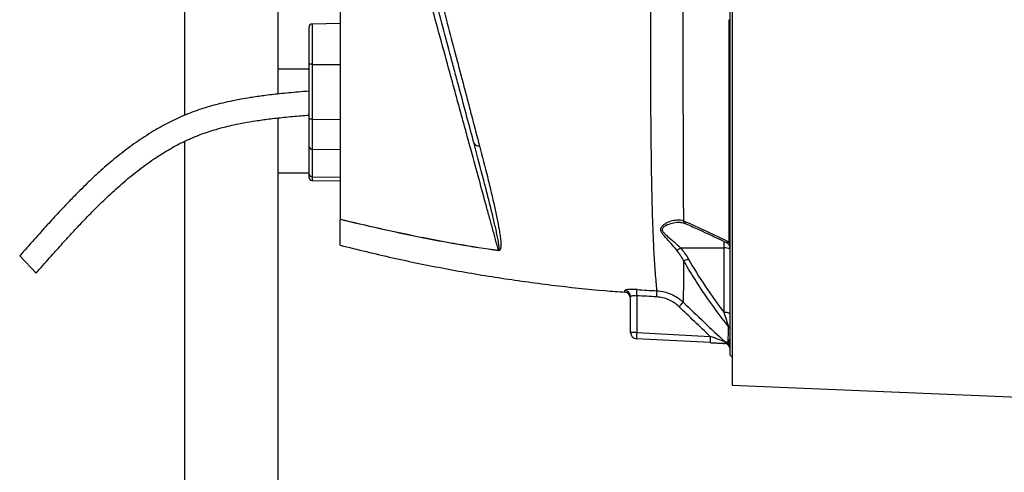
# Model space of a CAD drawing. Header units: millimetres. Extents: x 1108 to 5030, y 1860 to 4202.
# Tile 2 of 16: x 1139 to 2088, y 2383 to 2820. Entities that reach past the tile are written whole.
import ezdxf

# ---------------------------------------------------------------- set-up
doc = ezdxf.new("R2010")
doc.units = ezdxf.units.MM
doc.header["$LTSCALE"] = 2

msp = doc.modelspace()

# ---------------------------------------------------------------- linework, layer by layer
at = {"color": 7, "linetype": 'Continuous', "lineweight": 25}
for p, q in [((1297.92, 2990.87), (1297.92, 2727.38)), ((1387.92, 2976.09), (1387.92, 2747.94)), ((1823.92, 2495.98), (1823.92, 2901.98)), ((1825.92, 2901.98), (1825.92, 2466.96)), ((1417.92, 2777.53), (1417.92, 2812.47)), ((1447.92, 2815.94), (1420.87, 2815.47)), ((1417.92, 2724.59), (1417.92, 2777.53)), ((1420.87, 2776.58), (1447.92, 2776.43)), ((1420.87, 2776.58), (1420.87, 2723.64)), ((1417.92, 2771.98), (1387.92, 2771.98)), ((1387.92, 2724.82), (1387.92, 1890.08)), ((1417.92, 2697.33), (1417.92, 2724.59)), ((1420.87, 2723.64), (1447.92, 2723.49)), ((1420.87, 2723.64), (1420.87, 2694.69)), ((1297.92, 2702.25), (1297.92, 1890.08)), ((1417.92, 2670.7), (1417.92, 2697.33)), ((1420.87, 2694.69), (1447.92, 2694.28)), ((1420.87, 2694.69), (1420.87, 2668.06)), ((1387.92, 2671.98), (1417.92, 2671.98)), ((1417.92, 2667.49), (1417.92, 2670.7)), ((1420.87, 2668.06), (1447.92, 2667.65)), ((1420.87, 2664.49), (1447.92, 2664.02)), ((1447.92, 2619.93), (1447.92, 2626.56)), ((1776.09, 2599.57), (1818.03, 2599.38)), ((1818.03, 2537.05), (1818.03, 2599.38)), ((1138.89, 2591.62), (1154.9, 2575.1)), ((1727.92, 2517.67), (1727.92, 2552.31)), ((1733.82, 2553.31), (1733.82, 2517.67)), ((1733.82, 2517.67), (1727.92, 2517.67)), ((1733.82, 2517.67), (1804.79, 2513.95)), ((1804.58, 2507.96), (1733.61, 2511.68)), ((1823.92, 2495.98), (1825.92, 2493.98)), ((1825.92, 2466.96), (3749.92, 2385.96))]:
    msp.add_line(p, q, dxfattribs=at)
at = {"color": 8, "linetype": 'Continuous', "lineweight": 25}
for p, q in [((1420.87, 2815.47), (1420.87, 2776.58)), ((1420.87, 2668.06), (1420.87, 2664.49)), ((1818.03, 2599.38), (1818.03, 2605.88))]:
    msp.add_line(p, q, dxfattribs=at)
at = {"color": 7, "linetype": 'Continuous', "lineweight": 25, "flags": 128}
for points in [[(1823.09, 2819.69), (1823.28, 2819.62), (1823.45, 2819.54), (1823.6, 2819.47), (1823.71, 2819.39), (1823.81, 2819.31), (1823.87, 2819.23), (1823.91, 2819.14), (1823.92, 2819.06)], [(1420.87, 2776.58), (1420.29, 2776.6), (1419.74, 2776.65), (1419.23, 2776.74), (1418.79, 2776.86), (1418.42, 2777), (1418.15, 2777.17), (1417.98, 2777.34), (1417.92, 2777.53)], [(1420.87, 2723.64), (1420.29, 2723.66), (1419.74, 2723.71), (1419.23, 2723.8), (1418.79, 2723.92), (1418.42, 2724.07), (1418.15, 2724.23), (1417.98, 2724.4), (1417.92, 2724.59)]]:
    msp.add_lwpolyline(points, dxfattribs=at)
at = {"color": 7, "linetype": 'Continuous', "lineweight": 25}
for centre, radius, start, end in [((1420.92, 2812.47), 3, 91, 180), ((1420.75, 2697.52), 2.83, 183.84361, 272.53895), ((1580.97, 2702.31), 4.51, 209.62256, 286.30967), ((1420.75, 2670.89), 2.83, 183.84361, 272.53895), ((1420.92, 2667.49), 3, 180, 269), ((1817.92, 2599.18), 6, 0.00052, 65.36185), ((1820.21, 2602.7), 3.72, 1.09385, 43.74253), ((1623.54, 2595.05), 23.01, 175.12738, 175.60555), ((1766, 2611.26), 15.44, 294.72192, 310.81473), ((1819.38, 2592.55), 6.97, 49.29528, 101.1942), ((1777.32, 2599.18), 11.98, 277.96804, 301.35508), ((1721.92, 2550.58), 6, 0.44046, 85.61986), ((1721.95, 2552.29), 5.97, 0.20963, 85.83886), ((1609.43, 2562.93), 124.76, 355.58004, 358.28708), ((1628.69, 2560.25), 124.7, 356.25902, 358.96782), ((1666.5, 2648.11), 150.94, 315.72738, 317.96196), ((1819.38, 2530.21), 6.97, 49.29528, 101.1942), ((1733.92, 2517.67), 6, 180, 267), ((1819.66, 2511.67), 86.05, 176.00302, 179.99576), ((1818.39, 2519.77), 5.54, 0.24171, 44.36811), ((1890.63, 2507.95), 86.05, 176.00302, 179.99576), ((1817.92, 2501.25), 6, 0, 87), ((1823.11, 2512.95), 5.95, 226.16919, 244.1078), ((1817.93, 2502.19), 5.99, 0.01666, 64.48058), ((1818.03, 2504.3), 5.89, 0.06753, 46.50329)]:
    msp.add_arc(centre, radius, start, end, dxfattribs=at)
at = {"color": 8, "linetype": 'Continuous', "lineweight": 25}
for centre, radius, start, end in [((1782.79, 2627.05), 4.49, 195.96176, 244.95093), ((1783.24, 2626.91), 4.55, 195.73172, 244.61343)]:
    msp.add_arc(centre, radius, start, end, dxfattribs=at)
at = {"color": 7, "linetype": 'Continuous', "lineweight": 25}
for points, knots in [([(1753.37, 2558), (1753.23, 2559.57), (1753.06, 2561.64), (1752.63, 2566.76), (1752.39, 2569.8), (1751.97, 2575.1), (1751.83, 2576.98), (1751.6, 2580), (1751.52, 2581.04), (1751.37, 2583.13), (1751.3, 2584.19), (1750.93, 2589.56), (1750.67, 2594.09), (1749.94, 2608.34), (1749.54, 2618.75), (1749.03, 2635.67), (1748.87, 2641.54), (1748.66, 2650.67), (1748.59, 2653.77), (1748.46, 2660.09), (1748.4, 2663.28), (1748.11, 2679.46), (1747.93, 2693.02), (1747.66, 2721.33), (1747.56, 2736.08), (1747.47, 2755.27), (1747.46, 2759.14), (1747.43, 2766.97), (1747.42, 2770.9), (1747.39, 2782.76), (1747.37, 2790.74), (1747.37, 2802.82), (1747.36, 2806.87), (1747.34, 2815.01), (1747.34, 2819.1), (1747.32, 2831.43), (1747.31, 2839.74), (1747.31, 2852.37), (1747.3, 2856.6), (1747.3, 2863), (1747.3, 2865.13), (1747.3, 2869.42), (1747.3, 2871.58), (1747.29, 2882.35), (1747.29, 2890.93), (1747.29, 2908.04), (1747.29, 2916.56), (1747.29, 2933.54), (1747.28, 2942), (1747.28, 2958.87), (1747.28, 2967.27), (1747.27, 2979.82), (1747.27, 2984.01), (1747.26, 2992.3), (1747.26, 2996.41), (1747.24, 3016.76), (1747.22, 3032.45), (1747.19, 3055.11), (1747.17, 3062.52), (1747.15, 3073.4), (1747.14, 3077), (1747.12, 3084.06), (1747.12, 3087.53), (1747.07, 3104.57), (1747.03, 3117.21), (1746.96, 3134.72), (1746.94, 3140.31), (1746.91, 3146.98), (1746.91, 3148.3), (1746.9, 3150.91), (1746.89, 3152.19), (1746.87, 3156), (1746.86, 3158.45), (1746.83, 3165.55), (1746.8, 3169.96), (1746.76, 3178.14), (1746.74, 3181.91), (1746.72, 3185.36)], [0, 0, 0, 0, 0.03125, 0.03125, 0.0625, 0.0625, 0.078125, 0.078125, 0.085938, 0.085938, 0.09375, 0.09375, 0.125, 0.125, 0.1875, 0.1875, 0.21875, 0.21875, 0.234375, 0.234375, 0.25, 0.25, 0.3125, 0.3125, 0.375, 0.375, 0.390625, 0.390625, 0.40625, 0.40625, 0.4375, 0.4375, 0.453125, 0.453125, 0.46875, 0.46875, 0.5, 0.5, 0.515625, 0.515625, 0.523438, 0.523438, 0.53125, 0.53125, 0.5625, 0.5625, 0.59375, 0.59375, 0.625, 0.625, 0.65625, 0.65625, 0.671875, 0.671875, 0.6875, 0.6875, 0.75, 0.75, 0.78125, 0.78125, 0.796875, 0.796875, 0.8125, 0.8125, 0.875, 0.875, 0.90625, 0.90625, 0.914063, 0.914063, 0.921875, 0.921875, 0.9375, 0.9375, 0.96875, 0.96875, 1, 1, 1, 1]), ([(1778.94, 3177.44), (1778.93, 3175.61), (1778.92, 3173.74), (1778.91, 3169.89), (1778.9, 3167.92), (1778.87, 3161.88), (1778.85, 3157.7), (1778.8, 3144.76), (1778.77, 3135.56), (1778.71, 3116.04), (1778.68, 3105.73), (1778.65, 3092.12), (1778.64, 3089.36), (1778.63, 3083.78), (1778.63, 3080.97), (1778.61, 3072.46), (1778.6, 3066.71), (1778.57, 3049.18), (1778.55, 3037.17), (1778.54, 3018.63), (1778.53, 3012.37), (1778.52, 3002.85), (1778.52, 2999.66), (1778.52, 2993.22), (1778.52, 2989.98), (1778.51, 2973.71), (1778.5, 2960.62), (1778.5, 2934.31), (1778.5, 2921.08), (1778.5, 2901.14), (1778.5, 2894.48), (1778.5, 2884.45), (1778.5, 2881.11), (1778.5, 2874.41), (1778.5, 2871.04), (1778.5, 2860.99), (1778.5, 2854.36), (1778.49, 2841.2), (1778.48, 2834.68), (1778.47, 2821.76), (1778.46, 2815.35), (1778.44, 2802.63), (1778.44, 2796.32), (1778.43, 2783.8), (1778.43, 2777.58), (1778.44, 2768.32), (1778.44, 2765.24), (1778.44, 2759.11), (1778.44, 2756.06), (1778.46, 2740.89), (1778.48, 2729.13), (1778.53, 2706.35), (1778.57, 2695.33), (1778.64, 2674.03), (1778.69, 2663.76), (1778.74, 2651.41), (1778.76, 2648.96), (1778.78, 2644.12), (1778.79, 2641.73), (1778.82, 2634.67), (1778.84, 2630.1), (1778.86, 2625.68)], [0, 0, 0, 0, 0.015625, 0.015625, 0.03125, 0.03125, 0.0625, 0.0625, 0.125, 0.125, 0.1875, 0.1875, 0.203125, 0.203125, 0.21875, 0.21875, 0.25, 0.25, 0.3125, 0.3125, 0.34375, 0.34375, 0.359375, 0.359375, 0.375, 0.375, 0.4375, 0.4375, 0.5, 0.5, 0.53125, 0.53125, 0.546875, 0.546875, 0.5625, 0.5625, 0.59375, 0.59375, 0.625, 0.625, 0.65625, 0.65625, 0.6875, 0.6875, 0.71875, 0.71875, 0.734375, 0.734375, 0.75, 0.75, 0.8125, 0.8125, 0.875, 0.875, 0.9375, 0.9375, 0.953125, 0.953125, 0.96875, 0.96875, 1, 1, 1, 1]), ([(1577.05, 2700.08), (1574.81, 2708.43), (1572.52, 2716.98), (1567.83, 2734.49), (1565.43, 2743.44), (1561.76, 2757.16), (1560.52, 2761.78), (1558.03, 2771.07), (1556.78, 2775.74), (1552.99, 2789.85), (1550.44, 2799.39), (1545.24, 2818.78), (1542.6, 2828.64), (1539.24, 2841.19), (1538.56, 2843.71), (1537.21, 2848.78), (1536.52, 2851.32), (1534.48, 2858.94), (1533.12, 2864.02), (1529.03, 2879.28), (1526.3, 2889.46), (1520.84, 2909.85), (1518.11, 2920.05), (1515.37, 2930.26)], [0, 0, 0, 0, 0.125, 0.125, 0.25, 0.25, 0.3125, 0.3125, 0.375, 0.375, 0.5, 0.5, 0.625, 0.625, 0.65625, 0.65625, 0.6875, 0.6875, 0.75, 0.75, 0.875, 0.875, 1, 1, 1, 1]), ([(1520.69, 2932.45), (1523.42, 2922.05), (1526.15, 2911.66), (1531.59, 2890.9), (1534.31, 2880.53), (1538.39, 2864.99), (1539.75, 2859.81), (1541.78, 2852.05), (1542.46, 2849.47), (1543.82, 2844.3), (1544.49, 2841.74), (1547.85, 2828.95), (1550.49, 2818.91), (1555.68, 2799.16), (1558.23, 2789.45), (1562.01, 2775.08), (1563.26, 2770.32), (1565.74, 2760.86), (1566.98, 2756.15), (1569.42, 2746.84), (1570.63, 2742.22), (1573.03, 2733.09), (1574.21, 2728.57), (1577.73, 2715.19), (1580.01, 2706.48), (1582.24, 2697.98)], [0, 0, 0, 0, 0.125, 0.125, 0.25, 0.25, 0.3125, 0.3125, 0.34375, 0.34375, 0.375, 0.375, 0.5, 0.5, 0.625, 0.625, 0.6875, 0.6875, 0.75, 0.75, 0.8125, 0.8125, 0.875, 0.875, 1, 1, 1, 1]), ([(1447.92, 2845.56), (1447.92, 2823.34), (1447.92, 2779.61), (1447.92, 2719.15), (1447.92, 2666.8), (1447.92, 2638.96), (1447.92, 2627.15)], [0.5613215, 0.5613215, 0.5613215, 0.5613215, 0.6404767, 0.7196318, 0.798787, 0.8776759, 0.8776759, 0.8776759, 0.8776759]), ([(1600.61, 2597), (1598.77, 2603.69), (1596.8, 2610.85), (1593.66, 2622.29), (1592.58, 2626.22), (1590.38, 2634.26), (1589.25, 2638.38), (1585.79, 2651), (1583.39, 2659.79), (1578.38, 2678.08), (1575.78, 2687.59), (1571.73, 2702.42), (1570.35, 2707.45), (1568.25, 2715.15), (1567.54, 2717.73), (1566.12, 2722.94), (1565.4, 2725.56), (1563.24, 2733.48), (1561.78, 2738.82), (1558.83, 2749.64), (1557.34, 2755.1), (1552.83, 2771.6), (1549.78, 2782.77), (1543.59, 2805.47), (1540.45, 2816.99), (1537.26, 2828.69)], [0, 0, 0, 0, 0.125, 0.125, 0.1875, 0.1875, 0.25, 0.25, 0.375, 0.375, 0.5, 0.5, 0.5625, 0.5625, 0.59375, 0.59375, 0.625, 0.625, 0.6875, 0.6875, 0.75, 0.75, 0.875, 0.875, 1, 1, 1, 1]), ([(1822.89, 2605.27), (1822.9, 2608.79), (1822.91, 2612.38), (1822.93, 2619.71), (1822.94, 2623.46), (1822.97, 2634.86), (1822.98, 2642.72), (1823.02, 2667.06), (1823.04, 2684.28), (1823.07, 2711.65), (1823.07, 2720.94), (1823.08, 2739.84), (1823.09, 2749.46), (1823.09, 2769.01), (1823.09, 2778.94), (1823.09, 2794.1), (1823.09, 2799.18), (1823.09, 2809.4), (1823.09, 2814.53), (1823.09, 2819.69)], [0, 0, 0, 0, 0.0625, 0.0625, 0.125, 0.125, 0.25, 0.25, 0.5, 0.5, 0.625, 0.625, 0.75, 0.75, 0.875, 0.875, 0.9375, 0.9375, 1, 1, 1, 1]), ([(1417.92, 2750.67), (1414.43, 2750.39), (1404.95, 2749.65), (1390.34, 2748.27), (1374.99, 2746.49), (1362.21, 2744.66), (1351.41, 2742.81), (1341.7, 2740.88), (1329.78, 2738.14), (1315.43, 2734.12), (1298.95, 2728.13), (1282.95, 2720.7), (1266.92, 2711.76), (1250.98, 2701.36), (1235.41, 2689.7), (1221.09, 2677.71), (1210.2, 2667.75), (1201.71, 2659.59), (1194.59, 2652.54), (1186.07, 2643.8), (1176.16, 2633.31), (1164.91, 2621.02), (1152.34, 2606.92), (1143.54, 2596.91), (1138.89, 2591.62)], [0, 0, 0, 0, 0.0315513, 0.085485, 0.1318201, 0.1705115, 0.2015417, 0.2303007, 0.2594796, 0.3114385, 0.3641628, 0.4169821, 0.4698256, 0.529004, 0.5879409, 0.6445181, 0.696912, 0.7205333, 0.7503801, 0.7869673, 0.8302348, 0.8801561, 0.9367326, 1, 1, 1, 1]), ([(1154.9, 2575.1), (1159.18, 2579.98), (1167.21, 2589.13), (1178.55, 2601.9), (1188.43, 2612.8), (1196.84, 2621.84), (1203.99, 2629.34), (1210.42, 2635.92), (1216.72, 2642.19), (1225.63, 2650.78), (1237.36, 2661.48), (1252.26, 2673.78), (1267.13, 2684.64), (1281.85, 2693.97), (1296.22, 2701.72), (1310.69, 2708.1), (1322.46, 2712.16), (1331.35, 2714.76), (1338.1, 2716.53), (1346.01, 2718.37), (1355.58, 2720.29), (1366.81, 2722.18), (1379.7, 2723.96), (1394.25, 2725.58), (1407.19, 2726.78), (1415.27, 2727.44), (1417.92, 2727.65)], [0, 0, 0, 0, 0.061537, 0.115578, 0.162106, 0.201141, 0.23272, 0.260437, 0.288549, 0.317052, 0.377914, 0.439148, 0.500379, 0.552487, 0.604477, 0.6552, 0.702424, 0.722481, 0.743133, 0.768669, 0.799514, 0.835762, 0.876712, 0.923031, 0.974731, 1, 1, 1, 1]), ([(1600.61, 2597), (1600.66, 2596.99), (1600.71, 2596.99), (1600.8, 2597), (1600.83, 2597.02), (1600.92, 2597.07), (1600.95, 2597.12), (1601.04, 2597.25), (1601.08, 2597.35), (1601.17, 2597.64), (1601.2, 2597.84), (1601.25, 2598.45), (1601.25, 2598.86), (1601.2, 2600.11), (1601.12, 2600.96), (1600.8, 2603.53), (1600.51, 2605.29), (1599.85, 2608.87), (1599.49, 2610.7), (1598.71, 2614.43), (1598.29, 2616.32), (1597, 2622.1), (1596.07, 2626.07), (1594.09, 2634.26), (1593.05, 2638.48), (1590.88, 2647.16), (1589.75, 2651.63), (1587.4, 2660.78), (1586.19, 2665.47), (1582.44, 2679.82), (1579.81, 2689.77), (1577.05, 2700.08)], [0, 0, 0, 0, 0.000977, 0.000977, 0.001953, 0.001953, 0.003906, 0.003906, 0.007813, 0.007813, 0.015625, 0.015625, 0.03125, 0.03125, 0.0625, 0.0625, 0.125, 0.125, 0.1875, 0.1875, 0.25, 0.25, 0.375, 0.375, 0.5, 0.5, 0.625, 0.625, 0.75, 0.75, 1, 1, 1, 1]), ([(1582.24, 2697.98), (1584.94, 2687.69), (1587.46, 2677.79), (1591, 2663.54), (1592.13, 2658.89), (1594.3, 2649.79), (1595.33, 2645.37), (1597.27, 2636.78), (1598.18, 2632.62), (1599.84, 2624.56), (1600.59, 2620.66), (1601.55, 2615.02), (1601.84, 2613.18), (1602.34, 2609.56), (1602.54, 2607.78), (1602.75, 2605.19), (1602.8, 2604.34), (1602.85, 2602.66), (1602.85, 2601.84), (1602.77, 2600.62), (1602.74, 2600.21), (1602.63, 2599.42), (1602.56, 2599.03), (1602.4, 2598.45), (1602.34, 2598.26), (1602.19, 2597.89), (1602.1, 2597.71), (1601.88, 2597.35), (1601.74, 2597.18), (1601.44, 2596.96), (1601.31, 2596.89), (1601.08, 2596.82), (1600.99, 2596.81), (1600.8, 2596.79), (1600.7, 2596.8), (1600.59, 2596.81)], [0, 0, 0, 0, 0.25, 0.25, 0.375, 0.375, 0.5, 0.5, 0.625, 0.625, 0.75, 0.75, 0.8125, 0.8125, 0.875, 0.875, 0.90625, 0.90625, 0.9375, 0.9375, 0.953125, 0.953125, 0.96875, 0.96875, 0.976563, 0.976563, 0.984375, 0.984375, 0.992188, 0.992188, 0.996094, 0.996094, 0.998047, 0.998047, 1, 1, 1, 1]), ([(1447.92, 2627.15), (1473.15, 2621.04), (1498.45, 2615.24), (1536.61, 2607.54), (1549.36, 2605.15), (1574.94, 2600.76), (1587.76, 2598.77), (1600.61, 2597)], [0, 0, 0, 0, 0.5, 0.5, 0.75, 0.75, 1, 1, 1, 1]), ([(1600.59, 2596.81), (1587.74, 2598.58), (1574.93, 2600.57), (1549.35, 2604.96), (1536.6, 2607.36), (1511.16, 2612.49), (1498.48, 2615.22), (1473.17, 2620.91), (1460.53, 2623.88), (1447.92, 2626.92)], [0, 0, 0, 0, 0.25, 0.25, 0.5, 0.5, 0.75, 0.75, 1, 1, 1, 1]), ([(1772.46, 2597.23), (1770.64, 2599.49), (1768.8, 2601.62), (1766.05, 2604.69), (1765.13, 2605.69), (1763.33, 2607.66), (1762.44, 2608.64), (1760.73, 2610.57), (1759.91, 2611.53), (1758.81, 2612.97), (1758.47, 2613.45), (1757.88, 2614.42), (1757.62, 2614.9), (1757.23, 2615.87), (1757.1, 2616.35), (1757, 2617.29), (1757.03, 2617.75), (1757.25, 2618.63), (1757.43, 2619.04), (1757.9, 2619.83), (1758.19, 2620.19), (1758.82, 2620.88), (1759.17, 2621.2), (1759.9, 2621.81), (1760.29, 2622.1), (1761.49, 2622.92), (1762.34, 2623.4), (1764.91, 2624.69), (1766.69, 2625.34), (1769.34, 2626.03), (1770.22, 2626.21), (1771.97, 2626.46), (1772.83, 2626.53), (1775.35, 2626.56), (1776.96, 2626.34), (1778.47, 2625.82)], [0, 0, 0, 0, 0.125, 0.125, 0.1875, 0.1875, 0.25, 0.25, 0.3125, 0.3125, 0.34375, 0.34375, 0.375, 0.375, 0.40625, 0.40625, 0.4375, 0.4375, 0.46875, 0.46875, 0.5, 0.5, 0.53125, 0.53125, 0.5625, 0.5625, 0.625, 0.625, 0.75, 0.75, 0.8125, 0.8125, 0.875, 0.875, 1, 1, 1, 1]), ([(1776.2, 2623.89), (1776.98, 2623.85), (1778.65, 2623.75), (1780.17, 2623.38), (1780.81, 2623.01), (1780.88, 2622.97)], [0, 0, 0, 0, 0.438492, 0.939572, 1, 1, 1, 1]), ([(1778.86, 2625.68), (1786.3, 2622.28), (1793.67, 2618.89), (1808.33, 2612.08), (1815.62, 2608.68), (1822.89, 2605.27)], [0, 0, 0, 0, 0.5, 0.5, 1, 1, 1, 1]), ([(1780.9, 2622.98), (1780.99, 2622.94), (1781.12, 2622.88), (1781.24, 2622.82), (1781.27, 2622.81)], [0, 0, 0, 0, 0.7011489, 1, 1, 1, 1]), ([(1781.29, 2622.8), (1783.41, 2621.84), (1793.61, 2617.19), (1806.63, 2611.13), (1817.48, 2606.03), (1820.44, 2604.63)], [0, 0, 0, 0, 0.1603655, 0.7703117, 1, 1, 1, 1]), ([(1447.92, 2601.98), (1447.92, 2601.98), (1447.92, 2601.98), (1447.92, 2602.01), (1447.92, 2602.06), (1447.92, 2602.13), (1447.92, 2602.21), (1447.92, 2602.31), (1447.92, 2602.44), (1447.92, 2602.58), (1447.92, 2602.74), (1447.92, 2602.92), (1447.92, 2603.41), (1447.92, 2604.44), (1447.92, 2606.42), (1447.92, 2608.96), (1447.92, 2611.36), (1447.92, 2613.28), (1447.92, 2614.49), (1447.92, 2615.76), (1447.92, 2617.09), (1447.92, 2618.47), (1447.92, 2619.44), (1447.92, 2619.93)], [0, 0, 0, 0, 0.0227397, 0.045471, 0.0681961, 0.0909169, 0.1136355, 0.1363538, 0.159074, 0.1817982, 0.2045282, 0.2272662, 0.2500142, 0.3749951, 0.5000011, 0.624982, 0.749988, 0.7916706, 0.8333309, 0.8749814, 0.9166347, 0.9583034, 1, 1, 1, 1]), ([(1447.92, 2601.98), (1464.74, 2597.83), (1498.36, 2589.55), (1549.25, 2579.21), (1600.4, 2570.39), (1651.82, 2563.37), (1692.5, 2558.82), (1716.08, 2557.2), (1722.4, 2556.76)], [0, 0, 0, 0, 0.186516, 0.372902, 0.559207, 0.74548, 0.931769, 1, 1, 1, 1]), ([(1778.98, 2587.31), (1778.98, 2582.46), (1778.98, 2577.89), (1778.95, 2572.52), (1778.94, 2571.47), (1778.93, 2569.39), (1778.92, 2568.37), (1778.89, 2565.4), (1778.87, 2563.54), (1778.81, 2558.36), (1778.76, 2555.4), (1778.68, 2550.47), (1778.63, 2548.5), (1778.6, 2547.03)], [0, 0, 0, 0, 0.25, 0.25, 0.3125, 0.3125, 0.375, 0.375, 0.5, 0.5, 0.75, 0.75, 1, 1, 1, 1]), ([(1822.35, 2523.64), (1814.34, 2533.74), (1806.66, 2544.07), (1795.78, 2559.98), (1792.26, 2565.36), (1785.45, 2576.23), (1782.15, 2581.74), (1778.98, 2587.31)], [0, 0, 0, 0, 0.5, 0.5, 0.75, 0.75, 1, 1, 1, 1]), ([(1783.56, 2588.94), (1788.7, 2579.94), (1794.18, 2571.12), (1805.7, 2553.82), (1811.74, 2545.35), (1818.03, 2537.05)], [0, 0, 0, 0, 0.5, 0.5, 1, 1, 1, 1]), ([(1734.14, 2559.2), (1733.36, 2559.25), (1732.6, 2559.29), (1731.09, 2559.34), (1730.36, 2559.35), (1729.3, 2559.35), (1728.95, 2559.35), (1728.28, 2559.33), (1727.94, 2559.32), (1726.98, 2559.28), (1726.39, 2559.25), (1725.3, 2559.15), (1724.81, 2559.09), (1723.95, 2558.95), (1723.59, 2558.88), (1723.14, 2558.75), (1723.01, 2558.71), (1722.78, 2558.62), (1722.69, 2558.58), (1722.46, 2558.44), (1722.39, 2558.35), (1722.39, 2558.25)], [0, 0, 0, 0, 0.125, 0.125, 0.25, 0.25, 0.3125, 0.3125, 0.375, 0.375, 0.5, 0.5, 0.625, 0.625, 0.75, 0.75, 0.8125, 0.8125, 0.875, 0.875, 1, 1, 1, 1]), ([(1753.37, 2558), (1755.73, 2557.87), (1758.04, 2557.53), (1762.56, 2556.46), (1764.77, 2555.72), (1769.1, 2553.84), (1771.16, 2552.72), (1774.08, 2550.78), (1775.02, 2550.09), (1776.86, 2548.63), (1777.75, 2547.85), (1778.6, 2547.03)], [0, 0, 0, 0, 0.25, 0.25, 0.5, 0.5, 0.75, 0.75, 0.875, 0.875, 1, 1, 1, 1]), ([(1727.92, 2552.31), (1727.92, 2552.41), (1727.96, 2552.51), (1728.11, 2552.69), (1728.21, 2552.78), (1728.5, 2552.95), (1728.68, 2553.03), (1729.1, 2553.17), (1729.34, 2553.23), (1729.88, 2553.34), (1730.18, 2553.38), (1730.82, 2553.44), (1731.17, 2553.46), (1732.25, 2553.47), (1733.03, 2553.42), (1733.82, 2553.31)], [0, 0, 0, 0, 0.125, 0.125, 0.25, 0.25, 0.375, 0.375, 0.5, 0.5, 0.625, 0.625, 0.75, 0.75, 1, 1, 1, 1]), ([(1774.58, 2542.74), (1773.12, 2544.13), (1771.57, 2545.38), (1768.28, 2547.58), (1766.53, 2548.54), (1762.84, 2550.15), (1760.96, 2550.78), (1757.1, 2551.71), (1755.14, 2552), (1753.12, 2552.11)], [0, 0, 0, 0, 0.25, 0.25, 0.5, 0.5, 0.75, 0.75, 1, 1, 1, 1]), ([(1818.03, 2537.05), (1818.4, 2535.79), (1818.78, 2534.56), (1819.52, 2532.13), (1819.9, 2530.94), (1820.64, 2528.61), (1821, 2527.48), (1821.54, 2525.89), (1821.71, 2525.37), (1822.05, 2524.43), (1822.2, 2524), (1822.35, 2523.64)], [0, 0, 0, 0, 0.25, 0.25, 0.5, 0.5, 0.75, 0.75, 0.875, 0.875, 1, 1, 1, 1]), ([(1822.09, 2508.57), (1822.1, 2509.4), (1822.12, 2510.33), (1822.16, 2512.42), (1822.18, 2513.57), (1822.25, 2517.35), (1822.29, 2520.29), (1822.35, 2523.64)], [0, 0, 0, 0, 0.25, 0.25, 0.5, 0.5, 1, 1, 1, 1]), ([(1804.58, 2507.96), (1805.8, 2507.9), (1807.01, 2507.83), (1809.41, 2507.71), (1810.59, 2507.65), (1812.9, 2507.53), (1814.03, 2507.47), (1815.67, 2507.38), (1816.21, 2507.35), (1817.25, 2507.3), (1817.76, 2507.27), (1818.24, 2507.25)], [0, 0, 0, 0, 0.25, 0.25, 0.5, 0.5, 0.75, 0.75, 0.875, 0.875, 1, 1, 1, 1]), ([(1818.99, 2508.65), (1818.92, 2508.68), (1818.79, 2508.73), (1818.43, 2508.87), (1818.21, 2508.95), (1817.49, 2509.22), (1816.94, 2509.43), (1815.78, 2509.86), (1815.17, 2510.09), (1813.93, 2510.55), (1813.3, 2510.79), (1811.38, 2511.5), (1810.08, 2511.99), (1807.45, 2512.97), (1806.12, 2513.46), (1804.79, 2513.95)], [0, 0, 0, 0, 0.0625, 0.0625, 0.125, 0.125, 0.25, 0.25, 0.375, 0.375, 0.5, 0.5, 0.75, 0.75, 1, 1, 1, 1]), ([(1818.24, 2507.25), (1818.45, 2507.23), (1818.67, 2507.25), (1819.12, 2507.32), (1819.35, 2507.37), (1819.78, 2507.46), (1819.99, 2507.51), (1820.33, 2507.57), (1820.46, 2507.59), (1820.51, 2507.59)], [0, 0, 0, 0, 0.25, 0.25, 0.5, 0.5, 0.75, 0.75, 1, 1, 1, 1]), ([(1820.51, 2507.59), (1820.73, 2507.68), (1820.97, 2507.78), (1821.5, 2508.09), (1821.78, 2508.29), (1822.09, 2508.57)], [0, 0, 0, 0, 0.5, 0.5, 1, 1, 1, 1]), ([(1822.09, 2508.57), (1822.67, 2509.07), (1823.11, 2509.66), (1823.74, 2511.02), (1823.92, 2511.79), (1823.92, 2512.64)], [0, 0, 0, 0, 0.5, 0.5, 1, 1, 1, 1])]:
    msp.add_open_spline(points, degree=3, knots=knots, dxfattribs=at)
at = {"color": 8, "linetype": 'Continuous', "lineweight": 25}
for points, knots in [([(1776.2, 2623.81), (1775.52, 2623.84), (1772.88, 2623.99), (1767.88, 2623.18), (1762.64, 2621.43), (1759.29, 2619.34), (1758.28, 2617.45), (1758.66, 2615.58), (1760.56, 2613.25), (1764.41, 2609.86), (1769.86, 2605.37), (1774.01, 2601.51), (1776.09, 2599.57)], [0, 0, 0, 0, 0.053619, 0.209019, 0.364123, 0.453666, 0.498451, 0.542935, 0.604329, 0.694554, 0.847243, 1, 1, 1, 1]), ([(1822.89, 2605.27), (1822.81, 2605.11), (1822.5, 2604.52), (1821.74, 2604.29), (1821, 2604.25), (1820.53, 2604.63), (1820.46, 2604.68)], [0, 0, 0, 0, 0.122691, 0.445491, 0.923283, 1, 1, 1, 1]), ([(1722.39, 2556.57), (1722.39, 2556.57), (1722.39, 2556.43), (1722.39, 2556.87), (1722.39, 2557.79), (1722.39, 2558.25)], [0, 0, 0, 0, 0.000236, 0.499104, 1, 1, 1, 1])]:
    msp.add_open_spline(points, degree=3, knots=knots, dxfattribs=at)
at = {"color": 7, "linetype": 'Continuous', "lineweight": 25}
for points in [[(1778.47, 2625.82), (1778.6, 2625.77), (1778.73, 2625.72), (1778.86, 2625.68)], [(1778.98, 2587.31), (1777.11, 2590.79), (1774.97, 2594.12), (1772.46, 2597.23)], [(1776.09, 2599.57), (1778.95, 2596.27), (1781.4, 2592.71), (1783.56, 2588.94)], [(1734.14, 2559.2), (1740.54, 2558.76), (1746.96, 2558.36), (1753.37, 2558)], [(1753.12, 2552.11), (1746.69, 2552.47), (1740.25, 2552.87), (1733.82, 2553.31)], [(1778.6, 2547.03), (1792.01, 2534.19), (1805.49, 2521.4), (1818.99, 2508.65)], [(1804.79, 2513.95), (1794.69, 2523.52), (1784.62, 2533.11), (1774.58, 2542.74)], [(1818.99, 2508.65), (1819.83, 2508.63), (1820.88, 2508.6), (1822.09, 2508.57)]]:
    msp.add_open_spline(points, degree=3, dxfattribs=at)

doc.saveas('drawing.dxf')
